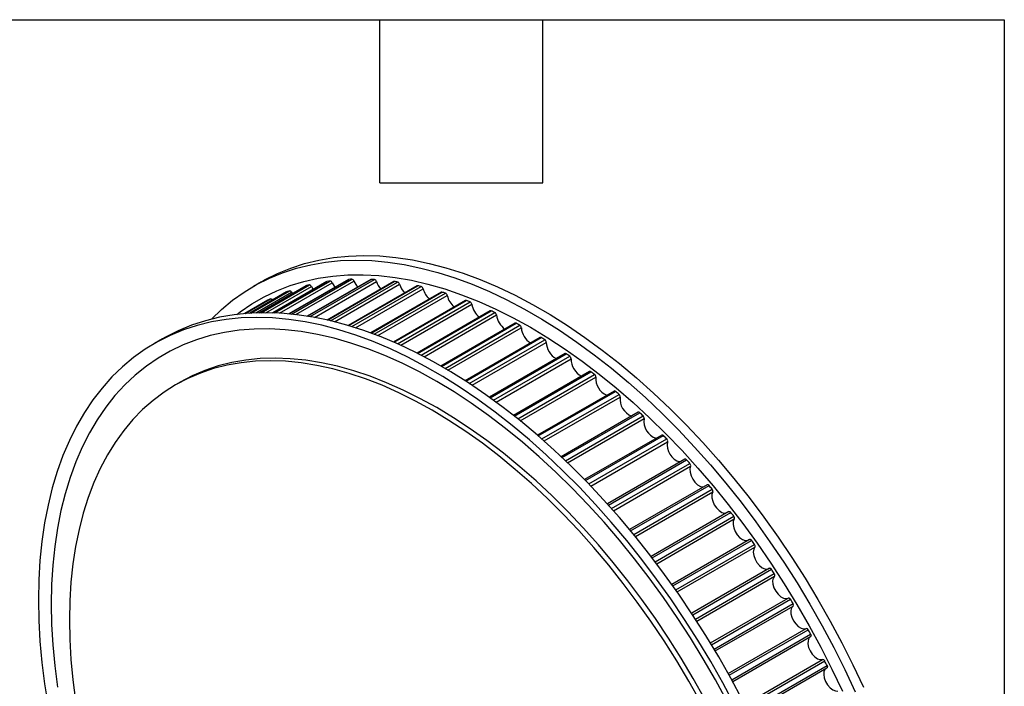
# Model space of a CAD drawing. Header units: millimetres. Extents: x 19 to 819, y 19 to 629.
# Tile 7 of 7: x 681 to 819, y 535 to 629. Entities that reach past the tile are written whole.
import ezdxf

# ---------------------------------------------------------------- set-up
doc = ezdxf.new("R2010")
doc.units = ezdxf.units.MM
doc.header["$LTSCALE"] = 3
doc.layers.add('TEXT', color=140, linetype='Continuous', lineweight=25)

msp = doc.modelspace()

# ---------------------------------------------------------------- linework, layer by layer
for p, q in [((714.932, 591.909), (713.801, 591.256)), ((721.208, 591.345), (714.627, 587.546)), ((714.635, 587.546), (721.234, 591.356)), ((714.875, 587.551), (721.644, 591.458)), ((724.105, 591.931), (716.498, 587.54)), ((716.513, 587.539), (724.142, 591.944)), ((716.818, 587.529), (724.57, 592.004)), ((717.467, 587.498), (724.858, 591.764)), ((727.123, 592.223), (718.77, 587.4)), ((718.791, 587.398), (727.172, 592.236)), ((719.145, 587.364), (727.617, 592.254)), ((719.759, 587.296), (727.9, 591.996)), ((721.208, 591.345), (721.234, 591.356)), ((730.25, 592.219), (721.342, 587.077)), ((721.372, 587.072), (730.311, 592.233)), ((721.763, 587.008), (730.771, 592.208)), ((722.342, 586.906), (731.048, 591.932)), ((733.472, 591.921), (724.145, 586.536)), ((724.183, 586.528), (733.547, 591.934)), ((724.602, 586.43), (734.019, 591.866)), ((725.149, 586.297), (734.289, 591.573)), ((736.776, 591.329), (727.125, 585.757)), ((727.171, 585.744), (736.864, 591.339)), ((718.446, 590.468), (713.279, 587.486)), ((713.282, 587.486), (718.46, 590.475)), ((713.439, 587.496), (718.85, 590.62)), ((714.138, 587.53), (719.144, 590.421)), ((715.556, 587.555), (721.935, 591.238)), ((718.446, 590.468), (718.46, 590.475)), ((719.144, 590.421), (719.259, 590.22)), ((721.935, 591.238), (722.177, 590.818)), ((727.612, 585.61), (737.346, 591.23)), ((728.128, 585.449), (737.608, 590.921)), ((740.147, 590.445), (730.241, 584.727)), ((730.296, 584.707), (740.248, 590.452)), ((730.754, 584.536), (740.739, 590.301)), ((731.242, 584.35), (740.992, 589.979)), ((712.589, 587.433), (715.833, 589.306)), ((715.829, 589.304), (712.589, 587.433)), ((712.644, 587.438), (716.201, 589.492)), ((715.829, 589.304), (715.833, 589.306)), ((743.572, 589.274), (733.462, 583.438)), ((733.525, 583.411), (743.686, 589.277)), ((733.996, 583.203), (744.184, 589.084)), ((734.457, 582.995), (744.426, 588.75)), ((747.034, 587.821), (736.76, 581.89)), ((736.832, 581.854), (747.163, 587.817)), ((737.312, 581.608), (747.664, 587.585)), ((737.748, 581.381), (747.895, 587.239)), ((750.52, 586.091), (740.112, 580.083)), ((740.192, 580.037), (750.662, 586.081)), ((740.678, 579.754), (751.167, 585.809)), ((741.09, 579.511), (751.384, 585.454)), ((701.022, 583.879), (699.891, 583.225)), ((754.015, 584.093), (743.496, 578.021)), ((743.585, 577.963), (754.171, 584.075)), ((744.074, 577.645), (754.675, 583.765)), ((744.463, 577.388), (754.879, 583.401)), ((757.503, 581.834), (746.894, 575.71)), ((746.991, 575.64), (757.673, 581.807)), ((747.48, 575.286), (758.175, 581.46)), ((747.847, 575.018), (758.365, 581.09)), ((760.97, 579.325), (750.286, 573.157)), ((750.391, 573.074), (761.154, 579.288)), ((750.878, 572.686), (761.651, 578.906)), ((703.52, 577.815), (702.883, 577.448)), ((751.222, 572.409), (761.826, 578.53)), ((764.401, 576.576), (753.655, 570.373)), ((753.768, 570.275), (764.598, 576.528)), ((754.25, 569.855), (765.089, 576.112)), ((754.573, 569.57), (765.248, 575.733)), ((767.781, 573.599), (756.985, 567.367)), ((757.105, 567.254), (767.991, 573.539)), ((757.58, 566.802), (768.474, 573.091)), ((757.881, 566.513), (768.616, 572.71)), ((771.095, 570.406), (760.26, 564.151)), ((760.386, 564.022), (771.319, 570.333)), ((760.852, 563.541), (771.791, 569.856)), ((761.131, 563.249), (771.916, 569.475)), ((774.33, 567.012), (763.463, 560.738)), ((763.595, 560.592), (774.567, 566.926)), ((764.05, 560.083), (775.026, 566.42)), ((764.308, 559.792), (775.133, 566.041)), ((777.472, 563.43), (766.581, 557.143)), ((766.718, 556.979), (777.721, 563.33)), ((767.159, 556.445), (778.165, 562.799)), ((767.397, 556.155), (778.254, 562.422)), ((780.506, 559.677), (769.599, 553.381)), ((769.741, 553.197), (780.767, 559.562)), ((770.167, 552.64), (781.196, 559.007)), ((770.384, 552.354), (781.266, 558.636)), ((783.421, 555.768), (772.505, 549.466)), ((772.65, 549.262), (783.694, 555.637)), ((773.058, 548.685), (784.104, 555.062)), ((773.255, 548.404), (784.155, 554.696)), ((786.204, 551.72), (775.284, 545.417)), ((775.432, 545.191), (786.487, 551.573)), ((775.821, 544.596), (786.877, 550.979)), ((775.998, 544.322), (786.91, 550.622)), ((777.925, 541.249), (788.841, 547.551)), ((778.075, 541.002), (789.136, 547.387)), ((778.443, 540.391), (789.504, 546.777)), ((778.6, 540.127), (789.517, 546.429)), ((780.417, 536.98), (791.334, 543.282)), ((780.567, 536.711), (791.629, 543.097)), ((780.912, 536.087), (791.973, 542.473)), ((781.051, 535.834), (791.967, 542.136)), ((782.749, 532.628), (793.661, 538.928)), ((782.898, 532.338), (793.954, 538.721)), ((783.219, 531.704), (794.274, 538.086)), ((783.34, 531.463), (794.26, 537.767))]:
    msp.add_line(p, q)
at = {"flags": 128}
for points in [[(714.932, 591.909), (715.366, 592.153), (717.159, 593.056), (719.025, 593.823), (720.959, 594.453), (722.959, 594.946), (725.019, 595.299), (727.137, 595.512), (729.308, 595.586), (731.527, 595.519), (733.791, 595.312), (736.095, 594.965), (738.434, 594.479), (740.803, 593.855), (743.2, 593.094), (745.617, 592.198), (748.051, 591.168), (750.498, 590.006), (752.951, 588.715), (755.407, 587.298), (757.861, 585.756), (760.307, 584.093), (762.741, 582.312), (765.159, 580.417), (767.555, 578.412), (769.925, 576.3), (772.264, 574.085), (774.567, 571.772), (776.831, 569.366), (779.05, 566.87), (781.221, 564.29), (783.339, 561.632), (785.399, 558.899), (787.399, 556.098), (789.334, 553.235), (791.199, 550.313), (792.992, 547.34), (794.71, 544.322), (796.348, 541.263), (797.903, 538.17), (799.373, 535.05)], [(707.935, 586.66), (709.324, 588), (710.879, 589.297), (712.517, 590.464), (714.234, 591.5), (716.028, 592.403), (717.893, 593.17), (719.828, 593.8), (721.827, 594.292), (723.888, 594.646), (726.006, 594.859), (728.176, 594.933), (730.396, 594.866), (732.66, 594.659), (734.963, 594.312), (737.302, 593.826), (739.672, 593.202), (742.068, 592.441), (744.486, 591.545), (746.92, 590.515), (749.366, 589.353), (751.82, 588.062), (754.276, 586.645), (756.729, 585.103), (759.175, 583.44), (761.61, 581.659), (764.027, 579.764), (766.423, 577.759), (768.793, 575.647), (771.132, 573.432), (773.436, 571.119), (775.7, 568.712), (777.919, 566.217), (780.09, 563.637), (782.207, 560.979), (784.268, 558.246), (786.268, 555.445), (788.202, 552.581), (790.068, 549.66), (791.861, 546.687), (793.578, 543.668), (795.216, 540.61), (796.772, 537.517), (798.241, 534.397)], [(711.471, 587.316), (711.932, 587.667), (713.57, 588.791), (715.287, 589.782), (717.078, 590.639), (718.942, 591.359), (720.873, 591.943), (722.869, 592.387), (724.924, 592.692), (727.035, 592.856), (729.198, 592.88), (731.409, 592.764), (733.662, 592.507), (735.953, 592.11), (738.278, 591.574), (740.632, 590.9), (743.01, 590.089), (745.408, 589.144), (747.82, 588.065), (750.242, 586.855), (752.669, 585.517), (755.096, 584.053), (757.518, 582.467), (759.93, 580.76), (762.328, 578.938), (764.706, 577.002), (767.06, 574.959), (769.385, 572.81), (771.676, 570.562), (773.929, 568.217), (776.139, 565.782), (778.302, 563.261), (780.413, 560.659), (782.469, 557.981), (784.464, 555.232), (786.396, 552.419), (788.259, 549.547), (790.051, 546.621), (791.767, 543.648), (793.405, 540.634), (794.961, 537.584), (796.431, 534.505)], [(724.105, 591.931), (724.11, 591.933), (724.142, 591.944)], [(724.858, 591.764), (725.118, 591.283), (725.227, 591.128)], [(727.123, 592.223), (727.138, 592.23), (727.172, 592.236)], [(727.9, 591.996), (728.141, 591.507), (728.394, 591.148)], [(730.25, 592.219), (730.276, 592.23), (730.311, 592.233)], [(716.201, 589.492), (716.234, 589.501), (716.27, 589.501), (716.31, 589.491), (716.35, 589.471), (716.391, 589.442), (716.429, 589.406), (716.465, 589.362), (716.484, 589.335)], [(782.438, 533.233), (780.8, 536.292), (779.082, 539.31), (777.289, 542.283), (775.423, 545.204), (773.489, 548.068), (771.489, 550.869), (769.429, 553.602), (767.311, 556.26), (765.14, 558.84), (762.921, 561.335), (760.657, 563.742), (758.354, 566.055), (756.014, 568.27), (753.645, 570.382), (751.249, 572.387), (748.831, 574.282), (746.397, 576.063), (743.95, 577.726), (741.497, 579.268), (739.041, 580.685), (736.588, 581.976), (734.141, 583.138), (731.707, 584.168), (729.289, 585.064), (726.893, 585.825), (724.524, 586.449), (722.185, 586.935), (719.881, 587.282), (717.617, 587.489), (715.398, 587.556), (713.227, 587.482), (711.109, 587.269), (709.049, 586.916), (707.049, 586.423), (705.115, 585.793), (703.249, 585.026), (701.456, 584.123), (701.022, 583.879)], [(781.306, 532.58), (779.668, 535.638), (777.951, 538.657), (776.158, 541.63), (774.292, 544.551), (772.358, 547.415), (770.358, 550.216), (768.297, 552.949), (766.18, 555.607), (764.009, 558.187), (761.789, 560.682), (759.526, 563.089), (757.222, 565.402), (754.883, 567.617), (752.513, 569.729), (750.117, 571.734), (747.7, 573.629), (745.265, 575.41), (742.819, 577.073), (740.366, 578.615), (737.91, 580.032), (735.456, 581.323), (733.01, 582.485), (730.576, 583.515), (728.158, 584.411), (725.762, 585.172), (723.392, 585.796), (721.053, 586.282), (718.75, 586.629), (716.486, 586.836), (714.266, 586.902), (712.096, 586.829), (709.978, 586.616), (707.917, 586.262), (705.918, 585.77), (703.983, 585.14), (702.117, 584.373), (700.324, 583.47), (698.607, 582.434), (696.969, 581.267), (695.414, 579.97), (693.944, 578.546), (692.563, 576.999), (691.272, 575.33), (690.076, 573.544), (688.976, 571.644), (687.973, 569.634), (687.071, 567.517), (686.271, 565.297), (685.574, 562.98), (684.983, 560.569), (684.497, 558.07), (684.118, 555.486), (683.847, 552.824), (683.684, 550.089), (683.63, 547.285), (683.684, 544.418), (683.847, 541.494), (684.118, 538.519), (684.497, 535.498), (684.983, 532.438)], [(780.253, 533.041), (778.615, 536.056), (776.899, 539.029), (775.107, 541.954), (773.243, 544.827), (771.312, 547.64), (769.317, 550.388), (767.261, 553.066), (765.15, 555.668), (762.987, 558.19), (760.777, 560.625), (758.524, 562.969), (756.232, 565.218), (753.907, 567.366), (751.554, 569.41), (749.175, 571.345), (746.778, 573.168), (744.365, 574.874), (741.943, 576.461), (739.517, 577.925), (737.09, 579.263), (734.668, 580.472), (732.255, 581.551), (729.858, 582.497), (727.48, 583.307), (725.126, 583.981), (722.801, 584.517), (720.509, 584.914), (718.256, 585.171), (716.046, 585.288), (713.883, 585.264), (711.772, 585.099), (709.717, 584.794), (707.721, 584.35), (705.79, 583.767), (703.926, 583.046), (702.134, 582.189), (700.418, 581.198), (698.78, 580.074), (697.224, 578.821), (695.754, 577.439), (694.371, 575.933), (693.08, 574.305), (691.882, 572.559), (690.78, 570.697), (689.776, 568.724), (688.872, 566.645), (688.07, 564.461), (687.372, 562.18), (686.779, 559.804), (686.292, 557.339), (685.912, 554.789), (685.641, 552.161), (685.477, 549.458), (685.423, 546.687), (685.477, 543.853), (685.641, 540.962), (685.912, 538.019), (686.292, 535.032)], [(776.504, 532.979), (774.88, 535.881), (773.179, 538.739), (771.405, 541.546), (769.561, 544.296), (767.652, 546.985), (765.682, 549.605), (763.654, 552.151), (761.573, 554.619), (759.444, 557.002), (757.272, 559.296), (755.059, 561.495), (752.813, 563.595), (750.536, 565.592), (748.235, 567.481), (745.914, 569.259), (743.578, 570.92), (741.231, 572.463), (738.88, 573.883), (736.529, 575.178), (734.183, 576.344), (731.846, 577.38), (729.525, 578.282), (727.224, 579.05), (724.948, 579.682), (722.701, 580.175), (720.489, 580.53), (718.316, 580.745), (716.187, 580.82), (714.106, 580.755), (712.079, 580.549), (710.108, 580.204), (708.199, 579.72), (706.355, 579.098), (704.581, 578.339), (702.88, 577.446), (701.256, 576.419), (699.712, 575.262), (698.252, 573.976), (696.878, 572.564), (695.594, 571.03), (694.403, 569.376), (693.306, 567.607), (692.306, 565.725), (691.406, 563.736), (690.608, 561.642), (689.912, 559.45), (689.321, 557.162), (688.835, 554.785), (688.457, 552.323), (688.186, 549.782), (688.023, 547.166), (687.968, 544.483), (688.023, 541.736), (688.186, 538.933), (688.457, 536.078), (688.835, 533.179)], [(777.141, 533.347), (775.517, 536.248), (773.816, 539.106), (772.041, 541.913), (770.198, 544.664), (768.289, 547.352), (766.318, 549.972), (764.29, 552.519), (762.21, 554.986), (760.081, 557.369), (757.908, 559.663), (755.696, 561.863), (753.449, 563.963), (751.173, 565.96), (748.872, 567.849), (746.55, 569.626), (744.214, 571.288), (741.868, 572.83), (739.517, 574.25), (737.165, 575.545), (734.819, 576.711), (732.483, 577.747), (730.162, 578.65), (727.86, 579.418), (725.584, 580.049), (723.337, 580.543), (721.125, 580.897), (718.952, 581.112), (716.823, 581.187), (714.743, 581.122), (712.715, 580.917), (710.745, 580.571), (708.835, 580.087), (706.992, 579.465), (705.218, 578.707), (703.52, 577.815)], [(775.133, 566.041), (775.039, 565.662), (775.061, 565.203), (775.196, 564.706), (775.433, 564.216), (775.751, 563.777), (776.12, 563.429), (776.507, 563.203), (776.877, 563.12), (776.935, 563.121)], [(778.254, 562.422), (778.136, 562.065), (778.132, 561.621), (778.244, 561.128), (778.46, 560.633), (778.763, 560.179), (779.123, 559.808), (779.509, 559.554), (779.886, 559.439), (780.099, 559.442)], [(780.506, 559.677), (780.536, 559.689), (780.572, 559.691), (780.61, 559.683), (780.651, 559.665), (780.692, 559.639), (780.731, 559.604), (780.767, 559.562)], [(781.266, 558.636), (781.124, 558.302), (781.095, 557.873), (781.182, 557.387), (781.377, 556.889), (781.663, 556.422), (782.013, 556.03), (782.397, 555.748), (782.779, 555.602), (783.124, 555.604), (783.146, 555.609)], [(783.421, 555.768), (783.43, 555.773), (783.463, 555.782), (783.499, 555.78), (783.539, 555.769), (783.58, 555.748), (783.62, 555.719), (783.658, 555.681), (783.694, 555.637)], [(784.155, 554.696), (783.99, 554.388), (783.935, 553.977), (783.998, 553.5), (784.171, 553), (784.439, 552.523), (784.778, 552.111), (785.157, 551.803), (785.542, 551.625), (785.898, 551.595), (786.061, 551.638)], [(786.204, 551.72), (786.223, 551.729), (786.257, 551.734), (786.295, 551.73), (786.335, 551.715), (786.376, 551.691), (786.416, 551.659), (786.453, 551.619), (786.487, 551.573)], [(786.91, 550.622), (786.721, 550.34), (786.642, 549.948), (786.679, 549.481), (786.829, 548.983), (787.079, 548.497), (787.405, 548.068), (787.778, 547.734), (788.165, 547.527), (788.53, 547.463), (788.841, 547.551)], [(788.841, 547.551), (788.872, 547.563), (788.908, 547.565), (788.947, 547.556), (788.987, 547.539), (789.028, 547.512), (789.067, 547.477), (789.104, 547.435), (789.136, 547.387)], [(789.517, 546.429), (789.307, 546.174), (789.204, 545.804), (789.215, 545.35), (789.342, 544.855), (789.571, 544.362), (789.883, 543.917), (790.249, 543.56), (790.636, 543.323), (791.009, 543.228), (791.334, 543.282)], [(791.967, 542.136), (791.736, 541.91), (791.609, 541.562), (791.595, 541.123), (791.697, 540.633), (791.906, 540.136), (792.202, 539.677), (792.559, 539.298), (792.944, 539.033), (793.323, 538.906), (793.661, 538.928)], [(791.973, 542.473), (791.998, 542.421), (792.016, 542.369), (792.027, 542.317), (792.03, 542.269), (792.025, 542.225), (792.013, 542.187), (791.993, 542.157), (791.967, 542.136)], [(794.118, 537.685), (793.998, 537.565), (793.847, 537.241), (793.808, 536.819), (793.886, 536.336), (794.072, 535.837), (794.351, 535.366), (794.698, 534.967), (795.08, 534.674), (795.463, 534.515), (795.813, 534.505)], [(794.274, 538.086), (794.297, 538.034), (794.312, 537.981), (794.321, 537.931), (794.321, 537.883), (794.314, 537.841), (794.299, 537.806), (794.277, 537.779), (794.26, 537.767)]]:
    msp.add_lwpolyline(points, dxfattribs=at)
for centre, radius, start, end in [((728.068, 564.91), 27.314, 103.60397, 104.49049), ((721.632, 591.14), 0.319, 18.01496, 87.96185), ((728.438, 562.977), 29.284, 97.59085, 98.43716), ((724.531, 591.664), 0.342, 16.99746, 83.474), ((728.669, 560.346), 31.925, 91.88804, 92.687), ((727.55, 591.896), 0.365, 15.87506, 79.35463), ((728.638, 557.03), 35.243, 86.53095, 87.27895), ((730.675, 591.834), 0.386, 14.64142, 75.57017), ((733.953, 592.926), 3.07, 198.88164, 221.83053), ((733.527, 591.823), 0.113, 80.15886, 119.25381), ((728.242, 553.063), 39.231, 81.53245, 82.22885), ((733.894, 591.48), 0.406, 13.29253, 72.0883), ((737.211, 592.449), 3.05, 196.67422, 224.28286), ((736.833, 591.225), 0.118, 74.93588, 118.57831), ((727.393, 548.501), 43.872, 76.88772, 77.5341), ((727.689, 566.159), 26.009, 109.86675, 110.7827), ((718.865, 590.325), 0.295, 18.93832, 92.8513), ((737.194, 590.835), 0.423, 11.82514, 68.87896), ((740.506, 591.658), 2.99, 194.2597, 226.93164), ((740.206, 590.334), 0.125, 70.10557, 117.66934), ((726.03, 543.422), 49.133, 72.57966, 73.17904), ((740.561, 589.901), 0.438, 10.23579, 65.91494), ((743.89, 590.595), 2.963, 192.00478, 229.41142), ((727.435, 566.757), 25.359, 116.29449, 117.22602), ((743.631, 589.16), 0.129, 64.69326, 117.51104), ((724.116, 537.92), 54.959, 68.58361, 69.13984), ((743.981, 588.683), 0.45, 8.52009, 63.17207), ((747.252, 589.208), 2.863, 189.20834, 232.42445), ((747.095, 587.699), 0.137, 60.44696, 116.36181), ((721.642, 532.105), 61.28, 64.87111, 65.3884), ((747.44, 587.186), 0.458, 6.6722, 60.6292), ((750.706, 587.579), 2.832, 186.88901, 234.95307), ((750.582, 585.959), 0.146, 56.56615, 115.02581), ((718.628, 526.098), 68.001, 61.41251, 61.89513), ((750.923, 585.416), 0.462, 4.68451, 58.26816), ((754.114, 585.64), 2.736, 183.90979, 238.13515), ((754.078, 583.954), 0.153, 52.29752, 114.25758), ((715.123, 520.026), 75.013, 58.17869, 58.63074), ((754.417, 583.38), 0.463, 2.54736, 56.0735), ((757.575, 583.47), 2.697, 181.46315, 240.77901), ((757.566, 581.684), 0.163, 48.95596, 112.74129), ((711.201, 514.019), 82.188, 55.142, 55.56735), ((757.905, 581.088), 0.46, 0.24879, 54.03241), ((761.016, 581.041), 2.651, 178.9437, 243.49074), ((761.033, 579.163), 0.174, 45.89504, 111.12069), ((706.961, 508.203), 89.386, 52.27681, 52.679), ((761.373, 578.548), 0.453, 357.77435, 52.1344), ((764.379, 578.339), 2.56, 175.70987, 246.91256), ((764.465, 576.412), 0.176, 41.05888, 111.44753), ((702.522, 502.701), 96.456, 49.55958, 49.94187), ((764.807, 575.771), 0.443, 355.10689, 50.37113), ((767.748, 575.434), 2.518, 173.18249, 249.62422), ((767.844, 573.422), 0.188, 38.35744, 109.80661), ((698.02, 497.62), 103.245, 46.9689, 47.33425), ((768.191, 572.768), 0.429, 352.22636, 48.73617), ((771.053, 572.306), 2.47, 170.56998, 252.41785), ((771.157, 570.216), 0.2, 35.8683, 108.11425), ((693.6, 493.057), 109.598, 44.48529, 44.83638), ((771.511, 569.553), 0.412, 349.10971, 47.22464), ((774.279, 568.966), 2.417, 167.85555, 255.31077), ((774.39, 566.808), 0.212, 33.55918, 106.39602), ((689.415, 489.089), 115.366, 42.09098, 42.43027), ((774.752, 566.138), 0.393, 345.73081, 45.83279), ((777.529, 563.213), 0.225, 31.40044, 104.67445), ((685.615, 485.771), 120.411, 39.7697, 40.09943), ((777.9, 562.537), 0.373, 342.06061, 44.55741), ((682.346, 483.14), 124.608, 37.50638, 37.82867), ((780.941, 558.766), 0.35, 338.06754, 43.39492), ((679.742, 481.205), 127.853, 35.28697, 35.60378), ((783.862, 554.841), 0.327, 333.71831, 42.34003), ((677.918, 479.955), 130.063, 33.09815, 33.41137), ((786.649, 550.778), 0.304, 328.97939, 41.3839), ((676.972, 479.355), 131.184, 30.92714, 31.23856), ((789.291, 546.594), 0.281, 323.81926, 40.51149), ((791.364, 543.004), 0.281, 19.48522, 96.18873), ((676.972, 479.351), 131.185, 28.76144, 29.07287), ((793.667, 538.624), 0.304, 18.61299, 91.02751), ((677.962, 479.87), 130.068, 26.58867, 26.90188)]:
    msp.add_arc(centre, radius, start, end)
at = {"layer": 'TEXT'}
for p, q in [((19.05, 628.65), (819.15, 628.65)), ((731.52, 605.79), (731.52, 628.65)), ((754.38, 605.79), (754.38, 628.65)), ((819.15, 628.65), (819.15, 19.05)), ((731.52, 605.79), (754.38, 605.79))]:
    msp.add_line(p, q, dxfattribs=at)

doc.saveas('drawing.dxf')
